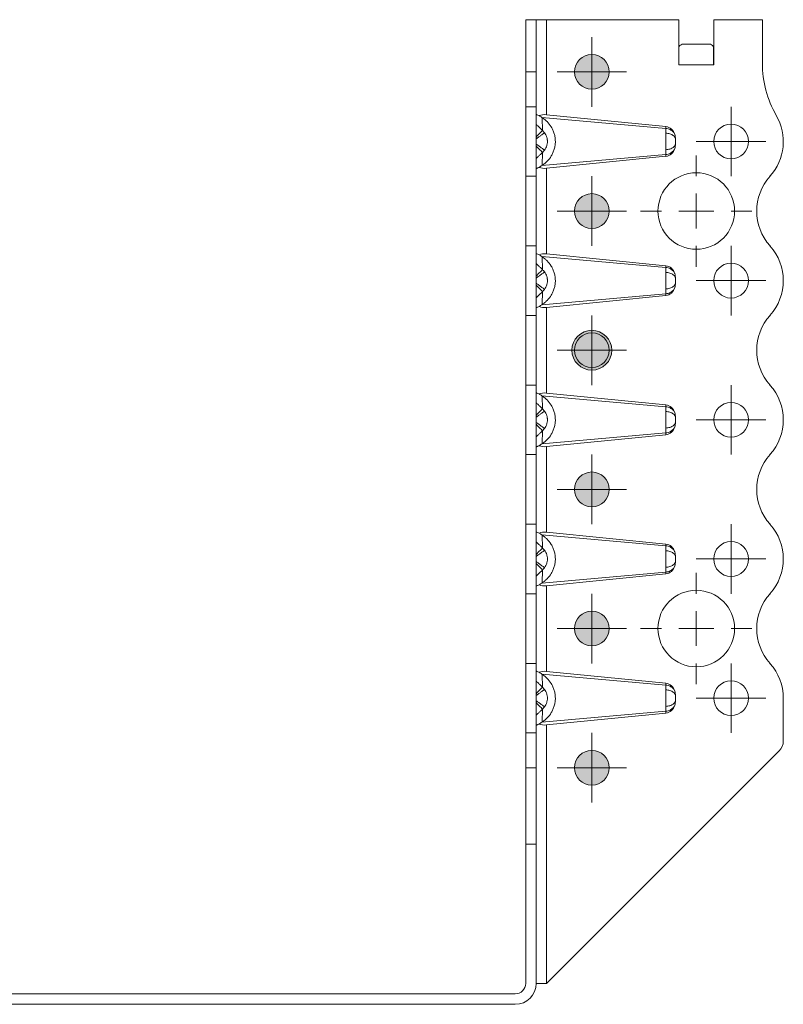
# Model space of a CAD drawing. Header units: millimetres. Extents: x 0 to 210, y 0 to 297.
# Tile 8 of 9: x 55 to 110, y 156 to 227. Entities that reach past the tile are written whole.
import ezdxf

# ---------------------------------------------------------------- set-up
doc = ezdxf.new("R2010")
doc.units = ezdxf.units.MM

# ---------------------------------------------------------------- blocks, each defined once
blk = doc.blocks.new('SW_CENTERMARKSYMBOL_13')
at = {"color": 0, "linetype": 'Continuous', "lineweight": 0}
for p, q in [((0, 2.5), (0, 4)), ((0, 0), (0, 1.25)), ((-2.5, 0), (-4, 0)), ((0, 0), (-1.25, 0)), ((0, 0), (0, -1.25)), ((0, 0), (1.25, 0)), ((2.5, 0), (4, 0)), ((0, -2.5), (0, -4))]:
    blk.add_line(p, q, dxfattribs=at)
blk = doc.blocks.new('SW_CENTERMARKSYMBOL_14')
at = {"color": 0, "linetype": 'Continuous', "lineweight": 0}
for p, q in [((0, 2.5), (0, 4)), ((0, 0), (0, 1.25)), ((-2.5, 0), (-4, 0)), ((0, 0), (-1.25, 0)), ((0, 0), (0, -1.25)), ((0, 0), (1.25, 0)), ((2.5, 0), (4, 0)), ((0, -2.5), (0, -4))]:
    blk.add_line(p, q, dxfattribs=at)
blk = doc.blocks.new('SW_CENTERMARKSYMBOL_15')
at = {"color": 0, "linetype": 'Continuous', "lineweight": 0}
for p, q in [((0, 1.25), (0, 2.5)), ((0, 0), (0, 1.25)), ((-1.25, 0), (-2.5, 0)), ((0, 0), (-1.25, 0)), ((0, 0), (0, -1.25)), ((0, 0), (1.25, 0)), ((1.25, 0), (2.5, 0)), ((0, -1.25), (0, -2.5))]:
    blk.add_line(p, q, dxfattribs=at)
blk = doc.blocks.new('SW_CENTERMARKSYMBOL_16')
at = {"color": 0, "linetype": 'Continuous', "lineweight": 0}
for p, q in [((0, 1.25), (0, 2.5)), ((0, 0), (0, 1.25)), ((-1.25, 0), (-2.5, 0)), ((0, 0), (-1.25, 0)), ((0, 0), (0, -1.25)), ((0, 0), (1.25, 0)), ((1.25, 0), (2.5, 0)), ((0, -1.25), (0, -2.5))]:
    blk.add_line(p, q, dxfattribs=at)
blk = doc.blocks.new('SW_CENTERMARKSYMBOL_17')
at = {"color": 0, "linetype": 'Continuous', "lineweight": 0}
for p, q in [((0, 1.25), (0, 2.5)), ((0, 0), (0, 1.25)), ((-1.25, 0), (-2.5, 0)), ((0, 0), (-1.25, 0)), ((0, 0), (0, -1.25)), ((0, 0), (1.25, 0)), ((1.25, 0), (2.5, 0)), ((0, -1.25), (0, -2.5))]:
    blk.add_line(p, q, dxfattribs=at)
blk = doc.blocks.new('SW_CENTERMARKSYMBOL_18')
at = {"color": 0, "linetype": 'Continuous', "lineweight": 0}
for p, q in [((0, 1.25), (0, 2.5)), ((0, 0), (0, 1.25)), ((-1.25, 0), (-2.5, 0)), ((0, 0), (-1.25, 0)), ((0, 0), (0, -1.25)), ((0, 0), (1.25, 0)), ((1.25, 0), (2.5, 0)), ((0, -1.25), (0, -2.5))]:
    blk.add_line(p, q, dxfattribs=at)
blk = doc.blocks.new('SW_CENTERMARKSYMBOL_19')
at = {"color": 0, "linetype": 'Continuous', "lineweight": 0}
for p, q in [((0, 1.25), (0, 2.5)), ((0, 0), (0, 1.25)), ((-1.25, 0), (-2.5, 0)), ((0, 0), (-1.25, 0)), ((0, 0), (0, -1.25)), ((0, 0), (1.25, 0)), ((1.25, 0), (2.5, 0)), ((0, -1.25), (0, -2.5))]:
    blk.add_line(p, q, dxfattribs=at)
blk = doc.blocks.new('SW_CENTERMARKSYMBOL_20')
at = {"color": 0, "linetype": 'Continuous', "lineweight": 0}
for p, q in [((0, 1.25), (0, 2.5)), ((0, 0), (0, 1.25)), ((-1.25, 0), (-2.5, 0)), ((0, 0), (-1.25, 0)), ((0, 0), (0, -1.25)), ((0, 0), (1.25, 0)), ((1.25, 0), (2.5, 0)), ((0, -1.25), (0, -2.5))]:
    blk.add_line(p, q, dxfattribs=at)
blk = doc.blocks.new('SW_CENTERMARKSYMBOL_21')
at = {"color": 0, "linetype": 'Continuous', "lineweight": 0}
for p, q in [((0, 1.25), (0, 2.5)), ((0, 0), (0, 1.25)), ((-1.25, 0), (-2.5, 0)), ((0, 0), (-1.25, 0)), ((0, 0), (0, -1.25)), ((0, 0), (1.25, 0)), ((1.25, 0), (2.5, 0)), ((0, -1.25), (0, -2.5))]:
    blk.add_line(p, q, dxfattribs=at)
blk = doc.blocks.new('SW_CENTERMARKSYMBOL_22')
at = {"color": 0, "linetype": 'Continuous', "lineweight": 0}
for p, q in [((0, 1.25), (0, 2.5)), ((0, 0), (0, 1.25)), ((-1.25, 0), (-2.5, 0)), ((0, 0), (-1.25, 0)), ((0, 0), (0, -1.25)), ((0, 0), (1.25, 0)), ((1.25, 0), (2.5, 0)), ((0, -1.25), (0, -2.5))]:
    blk.add_line(p, q, dxfattribs=at)
blk = doc.blocks.new('SW_CENTERMARKSYMBOL_23')
at = {"color": 0, "linetype": 'Continuous', "lineweight": 0}
for p, q in [((0, 1.25), (0, 2.5)), ((0, 0), (0, 1.25)), ((-1.25, 0), (-2.5, 0)), ((0, 0), (-1.25, 0)), ((0, 0), (0, -1.25)), ((0, 0), (1.25, 0)), ((1.25, 0), (2.5, 0)), ((0, -1.25), (0, -2.5))]:
    blk.add_line(p, q, dxfattribs=at)
blk = doc.blocks.new('SW_CENTERMARKSYMBOL_24')
at = {"color": 0, "linetype": 'Continuous', "lineweight": 0}
for p, q in [((0, 1.25), (0, 2.5)), ((0, 0), (0, 1.25)), ((-1.25, 0), (-2.5, 0)), ((0, 0), (-1.25, 0)), ((0, 0), (0, -1.25)), ((0, 0), (1.25, 0)), ((1.25, 0), (2.5, 0)), ((0, -1.25), (0, -2.5))]:
    blk.add_line(p, q, dxfattribs=at)
blk = doc.blocks.new('SW_CENTERMARKSYMBOL_25')
at = {"color": 0, "linetype": 'Continuous', "lineweight": 0}
for p, q in [((0, 1.25), (0, 2.5)), ((0, 0), (0, 1.25)), ((-1.25, 0), (-2.5, 0)), ((0, 0), (-1.25, 0)), ((0, 0), (0, -1.25)), ((0, 0), (1.25, 0)), ((1.25, 0), (2.5, 0)), ((0, -1.25), (0, -2.5))]:
    blk.add_line(p, q, dxfattribs=at)

msp = doc.modelspace()

# ---------------------------------------------------------------- hatches: boundary and pattern name
at = {"linetype": 'Continuous'}
h = msp.add_hatch(color=7, dxfattribs=at)
edge = h.paths.add_edge_path(flags=0)
edge.add_arc((96.005, 223.293), 1.25, 0, 360)
h = msp.add_hatch(color=7, dxfattribs=at)
edge = h.paths.add_edge_path(flags=0)
edge.add_arc((96.005, 213.293), 1.25, 0, 360)
h = msp.add_hatch(color=7, dxfattribs=at)
edge = h.paths.add_edge_path(flags=0)
edge.add_arc((96.005, 203.293), 1.43, 0, 360)
h = msp.add_hatch(color=7, dxfattribs=at)
edge = h.paths.add_edge_path(flags=0)
edge.add_arc((96.005, 193.293), 1.25, 0, 360)
h = msp.add_hatch(color=7, dxfattribs=at)
edge = h.paths.add_edge_path(flags=0)
edge.add_arc((96.005, 183.293), 1.25, 0, 360)
h = msp.add_hatch(color=7, dxfattribs=at)
edge = h.paths.add_edge_path(flags=0)
edge.add_arc((96.005, 173.293), 1.25, 0, 360)

# ---------------------------------------------------------------- linework, layer by layer
at = {"color": 7, "linetype": 'Continuous', "lineweight": 15}
for p, q in [((91.255, 227.043), (92.005, 227.043)), ((91.255, 223.293), (91.255, 227.043)), ((92.005, 227.043), (92.005, 223.293)), ((92.005, 227.043), (92.755, 227.043)), ((92.755, 227.043), (92.755, 220.218)), ((92.755, 227.043), (102.255, 227.043)), ((102.255, 223.788), (102.255, 227.043)), ((104.755, 227.043), (104.755, 223.788)), ((108.255, 227.043), (104.755, 227.043)), ((108.255, 223.906), (108.255, 227.043)), ((102.26, 225.092), (102.26, 223.793)), ((104.439, 225.293), (102.572, 225.293)), ((104.75, 223.793), (104.75, 225.092)), ((102.26, 223.788), (102.255, 223.788)), ((102.26, 223.788), (102.26, 223.793)), ((104.75, 223.793), (102.26, 223.793)), ((104.75, 223.788), (104.75, 223.793)), ((104.755, 223.788), (104.75, 223.788)), ((92.005, 223.293), (91.255, 223.293)), ((91.255, 220.793), (91.255, 223.293)), ((92.005, 223.293), (92.005, 220.793)), ((92.005, 220.793), (91.255, 220.793)), ((91.255, 215.793), (91.255, 220.793)), ((92.005, 220.793), (92.005, 215.793)), ((92.755, 220.218), (101.321, 219.362)), ((101.321, 219.236), (92.419, 220.021)), ((92.447, 220.002), (92.461, 219.083)), ((101.321, 219.362), (101.321, 219.236)), ((92.419, 216.565), (101.321, 217.35)), ((92.461, 217.503), (92.447, 216.584)), ((101.321, 217.225), (92.755, 216.368)), ((101.321, 217.35), (101.321, 217.225)), ((92.005, 215.793), (91.255, 215.793)), ((91.255, 210.793), (91.255, 215.793)), ((92.005, 215.793), (92.005, 210.793)), ((92.755, 216.368), (92.755, 210.218)), ((92.005, 210.793), (91.255, 210.793)), ((91.255, 205.793), (91.255, 210.793)), ((92.005, 210.793), (92.005, 205.793)), ((92.755, 210.218), (101.321, 209.362)), ((101.321, 209.236), (92.419, 210.021)), ((92.447, 210.002), (92.461, 209.083)), ((101.321, 209.362), (101.321, 209.236)), ((92.419, 206.565), (101.321, 207.35)), ((92.461, 207.503), (92.447, 206.584)), ((101.321, 207.35), (101.321, 207.225)), ((101.321, 207.225), (92.755, 206.368)), ((92.755, 206.368), (92.755, 200.218)), ((92.005, 205.793), (91.255, 205.793)), ((91.255, 200.793), (91.255, 205.793)), ((92.005, 205.793), (92.005, 200.793)), ((92.005, 200.793), (91.255, 200.793)), ((91.255, 195.793), (91.255, 200.793)), ((92.005, 200.793), (92.005, 195.793)), ((101.321, 199.236), (92.419, 200.021)), ((92.447, 200.002), (92.461, 199.083)), ((92.755, 200.218), (101.321, 199.362)), ((101.321, 199.362), (101.321, 199.236)), ((92.461, 197.503), (92.447, 196.584)), ((92.419, 196.565), (101.321, 197.35)), ((101.321, 197.225), (92.755, 196.368)), ((101.321, 197.35), (101.321, 197.225)), ((92.755, 196.368), (92.755, 190.218)), ((92.005, 195.793), (91.255, 195.793)), ((91.255, 190.793), (91.255, 195.793)), ((92.005, 195.793), (92.005, 190.793)), ((92.005, 190.793), (91.255, 190.793)), ((91.255, 185.793), (91.255, 190.793)), ((92.005, 190.793), (92.005, 185.793)), ((101.321, 189.236), (92.419, 190.021)), ((92.447, 190.002), (92.461, 189.083)), ((92.755, 190.218), (101.321, 189.362)), ((101.321, 189.362), (101.321, 189.236)), ((92.461, 187.503), (92.447, 186.584)), ((92.419, 186.565), (101.321, 187.35)), ((101.321, 187.225), (92.755, 186.368)), ((101.321, 187.35), (101.321, 187.225)), ((92.755, 186.368), (92.755, 180.218)), ((92.005, 185.793), (91.255, 185.793)), ((91.255, 180.793), (91.255, 185.793)), ((92.005, 185.793), (92.005, 180.793)), ((92.005, 180.793), (91.255, 180.793)), ((91.255, 175.793), (91.255, 180.793)), ((92.005, 180.793), (92.005, 175.793)), ((101.321, 179.236), (92.419, 180.021)), ((92.447, 180.002), (92.461, 179.083)), ((92.755, 180.218), (101.321, 179.362)), ((101.321, 179.362), (101.321, 179.236)), ((109.755, 175.207), (109.755, 178.293)), ((92.419, 176.565), (101.321, 177.35)), ((92.461, 177.503), (92.447, 176.584)), ((101.321, 177.225), (92.755, 176.368)), ((101.321, 177.35), (101.321, 177.225)), ((92.755, 176.368), (92.755, 157.793)), ((92.005, 175.793), (91.255, 175.793)), ((91.255, 173.293), (91.255, 175.793)), ((92.005, 175.793), (92.005, 173.293)), ((92.755, 157.793), (109.463, 174.5)), ((92.005, 173.293), (91.255, 173.293)), ((91.255, 167.793), (91.255, 173.293)), ((92.005, 173.293), (92.005, 167.793)), ((91.255, 167.793), (91.255, 157.793)), ((91.255, 167.793), (92.005, 167.793)), ((92.005, 157.793), (92.005, 167.793)), ((92.005, 157.793), (92.755, 157.793)), ((90.505, 157.043), (42.005, 157.043)), ((42.005, 156.293), (90.505, 156.293))]:
    msp.add_line(p, q, dxfattribs=at)
for centre, radius in [((96.005, 223.293), 1.25), ((106.005, 218.293), 1.25), ((103.505, 213.293), 2.75), ((96.005, 213.293), 1.25), ((106.005, 208.293), 1.25), ((96.005, 203.293), 1.25), ((106.005, 198.293), 1.25), ((96.005, 193.293), 1.25), ((106.005, 188.293), 1.25), ((103.505, 183.293), 2.75), ((96.005, 183.293), 1.25), ((106.005, 178.293), 1.25), ((96.005, 173.293), 1.25)]:
    msp.add_circle(centre, radius, dxfattribs=at)
at = {"color": 7, "linetype": 'Continuous', "lineweight": 0}
for centre, radius in [((96.005, 223.293), 1.25), ((96.005, 213.293), 1.25), ((96.005, 203.293), 1.43), ((96.005, 193.293), 1.25), ((96.005, 183.293), 1.25), ((96.005, 173.293), 1.25)]:
    msp.add_circle(centre, radius, dxfattribs=at)
at = {"color": 7, "linetype": 'Continuous', "lineweight": 15}
for centre, radius, start, end in [((115.755, 223.906), 7.5, 180, 209.92643), ((106.005, 218.293), 3.75, 318.18969, 29.92643), ((111.596, 213.293), 3.75, 138.18969, 221.81031), ((106.005, 208.293), 3.75, 318.18969, 41.81031), ((111.596, 203.293), 3.75, 138.18969, 221.81031), ((106.005, 198.293), 3.75, 318.18969, 41.81031), ((111.596, 193.293), 3.75, 138.18969, 221.81031), ((106.005, 188.293), 3.75, 318.18969, 41.81031), ((111.596, 183.293), 3.75, 138.18969, 221.81031), ((106.005, 178.293), 3.75, 0, 41.81031), ((108.755, 175.207), 1, 315, 0), ((90.505, 157.793), 0.75, 270, 0), ((90.505, 157.793), 1.5, 270, 360)]:
    msp.add_arc(centre, radius, start, end, dxfattribs=at)
for centre, major_axis, ratio, start_param, end_param in [((102.572, 223.793), (0, 1.5), 0.415, 0, 0.523599), ((104.439, 223.793), (0, 1.5), 0.415, 5.759587, 6.283185), ((92.755, 219.818), (0.748, -0.104), 0.526022, 1.64378, 2.432814), ((101.255, 218.515), (0, -0.85), 0.882353, 1.905379, 3.053585), ((101.255, 218.071), (0, -0.85), 0.882353, 0.088007, 1.236214), ((92.755, 216.768), (0.748, 0.104), 0.526022, 3.850371, 4.639405), ((92.755, 209.818), (0.748, -0.104), 0.526022, 1.64378, 2.432814), ((101.255, 208.515), (0, -0.85), 0.882353, 1.905379, 3.053585), ((101.255, 208.071), (0, -0.85), 0.882353, 0.088007, 1.236214), ((92.755, 206.768), (0.748, 0.104), 0.526022, 3.850371, 4.639405), ((92.755, 199.818), (0.748, -0.104), 0.526022, 1.64378, 2.432814), ((101.255, 198.515), (0, -0.85), 0.882353, 1.905379, 3.053585), ((101.255, 198.071), (0, -0.85), 0.882353, 0.088007, 1.236214), ((92.755, 196.768), (0.748, 0.104), 0.526022, 3.850371, 4.639405), ((92.755, 189.818), (0.748, -0.104), 0.526022, 1.64378, 2.432814), ((101.255, 188.515), (0, -0.85), 0.882353, 1.905379, 3.053585), ((101.255, 188.071), (0, -0.85), 0.882353, 0.088007, 1.236214), ((92.755, 186.768), (0.748, 0.104), 0.526022, 3.850371, 4.639405), ((92.755, 179.818), (0.748, -0.104), 0.526022, 1.64378, 2.432814), ((101.255, 178.515), (0, -0.85), 0.882353, 1.905379, 3.053585), ((101.255, 178.071), (0, -0.85), 0.882353, 0.088007, 1.236214), ((92.755, 176.768), (0.748, 0.104), 0.526022, 3.850371, 4.639405)]:
    msp.add_ellipse(centre, major_axis=major_axis, ratio=ratio, start_param=start_param, end_param=end_param, dxfattribs=at)
for points, knots in [([(92.005, 220.222), (92.005, 220.226), (92.01, 220.228), (92.03, 220.227), (92.044, 220.223), (92.101, 220.205), (92.156, 220.183), (92.223, 220.153)], [0, 0, 0, 0, 0.25, 0.25, 0.5, 0.5, 1, 1, 1, 1]), ([(92.461, 219.083), (92.442, 219.102), (92.423, 219.12), (92.374, 219.168), (92.344, 219.197), (92.265, 219.274), (92.216, 219.321), (92.113, 219.42), (92.059, 219.472), (92.005, 219.524)], [-0.126791, -0.126791, -0.126791, -0.126791, -0.1109421, -0.1109421, -0.0855839, -0.0855839, -0.0450108, -0.0450108, 0, 0, 0, 0]), ([(92.447, 220.002), (92.507, 219.961), (92.567, 219.917), (92.684, 219.822), (92.74, 219.771), (92.902, 219.606), (93.002, 219.481), (93.135, 219.264), (93.176, 219.187), (93.247, 219.026), (93.279, 218.942), (93.331, 218.765), (93.351, 218.673), (93.378, 218.488), (93.385, 218.394), (93.386, 218.202), (93.379, 218.107), (93.353, 217.921), (93.333, 217.829), (93.281, 217.652), (93.25, 217.567), (93.178, 217.405), (93.138, 217.328), (93.006, 217.111), (92.906, 216.984), (92.741, 216.817), (92.684, 216.765), (92.568, 216.669), (92.507, 216.625), (92.447, 216.584)], [0, 0, 0, 0, 0.0625, 0.0625, 0.125, 0.125, 0.25, 0.25, 0.3125, 0.3125, 0.375, 0.375, 0.4375, 0.4375, 0.5, 0.5, 0.5625, 0.5625, 0.625, 0.625, 0.6875, 0.6875, 0.75, 0.75, 0.875, 0.875, 0.9375, 0.9375, 1, 1, 1, 1]), ([(92.005, 218.611), (92.112, 218.722), (92.338, 218.956), (92.45, 219.072), (92.461, 219.083)], [0, 0, 0, 0, 0.4184242, 0.9184242, 0.9184242, 0.9184242, 0.9184242]), ([(92.005, 218.477), (92.07, 218.524), (92.198, 218.618), (92.39, 218.759), (92.506, 218.844), (92.562, 218.886), (92.584, 218.902), (92.597, 218.912), (92.603, 218.916), (92.606, 218.918), (92.607, 218.919), (92.608, 218.919)], [0, 0, 0, 0, 0.214286, 0.428571, 0.714286, 0.785714, 0.857143, 0.928571, 0.964286, 0.982143, 1, 1, 1, 1]), ([(92.608, 218.919), (92.595, 218.935), (92.568, 218.971), (92.519, 219.026), (92.482, 219.063), (92.461, 219.083)], [0, 0, 0, 0, 0.279895, 0.608705, 1, 1, 1, 1]), ([(92.608, 217.667), (92.642, 217.714), (92.708, 217.82), (92.767, 217.971), (92.797, 218.097), (92.816, 218.227), (92.816, 218.343), (92.804, 218.44), (92.794, 218.504), (92.767, 218.616), (92.707, 218.767), (92.642, 218.872), (92.608, 218.919)], [-0.09692135, -0.09692135, -0.09692135, -0.09692135, -0.08573721, -0.07455307, -0.068961, -0.06336893, -0.05218479, -0.04938876, -0.04659272, -0.04100065, -0.02981651, -0.01863237, -0.01863237, -0.01863237, -0.01863237]), ([(101.315, 218.887), (101.314, 218.813), (101.313, 218.704), (101.312, 218.56), (101.312, 218.473), (101.311, 218.354), (101.311, 218.202), (101.312, 218.026), (101.313, 217.854), (101.314, 217.749), (101.315, 217.699)], [-0.10675045, -0.10675045, -0.10675045, -0.10675045, -0.09062369, -0.0852481, -0.07987251, -0.07449692, -0.06374574, -0.05299456, -0.04224338, -0.03149221, -0.03149221, -0.03149221, -0.03149221]), ([(101.321, 219.236), (101.32, 219.201), (101.318, 219.131), (101.316, 219.008), (101.315, 218.929), (101.315, 218.887)], [-0.03148795, -0.03148795, -0.03148795, -0.03148795, -0.01804886, -0.00902443, 0.00000001, 0.00000001, 0.00000001, 0.00000001]), ([(101.315, 218.887), (101.421, 218.882), (101.63, 218.847), (101.855, 218.738), (101.98, 218.605), (102.005, 218.516), (102.005, 218.472)], [0, 0, 0, 0, 0.285714, 0.571429, 0.785714, 1, 1, 1, 1]), ([(101.964, 218.794), (101.939, 218.857), (101.854, 219), (101.634, 219.171), (101.427, 219.228), (101.321, 219.236)], [0, 0, 0, 0, 0.2029079, 0.4886222, 0.7743365, 0.7743365, 0.7743365, 0.7743365]), ([(92.608, 217.667), (92.607, 217.668), (92.606, 217.668), (92.603, 217.67), (92.597, 217.675), (92.584, 217.684), (92.562, 217.701), (92.506, 217.742), (92.39, 217.827), (92.198, 217.968), (92.07, 218.063), (92.005, 218.11)], [0, 0, 0, 0, 0.017857, 0.035714, 0.071429, 0.142857, 0.214286, 0.285714, 0.571429, 0.785714, 1, 1, 1, 1]), ([(92.461, 217.503), (92.45, 217.515), (92.338, 217.631), (92.112, 217.865), (92.005, 217.976)], [0, 0, 0, 0, 0.5, 0.9184242, 0.9184242, 0.9184242, 0.9184242]), ([(101.315, 217.699), (101.421, 217.704), (101.63, 217.739), (101.855, 217.848), (101.98, 217.982), (102.005, 218.07), (102.005, 218.115)], [0, 0, 0, 0, 0.285714, 0.571429, 0.785714, 1, 1, 1, 1]), ([(102.005, 218.115), (102.005, 218.13), (102.005, 218.161), (102.005, 218.213), (102.005, 218.266), (102.005, 218.311), (102.005, 218.347), (102.005, 218.374), (102.005, 218.417), (102.005, 218.449), (102.005, 218.472)], [-0.10675045, -0.10675045, -0.10675045, -0.10675045, -0.09599928, -0.0852481, -0.07449692, -0.06374574, -0.05837015, -0.05299456, -0.04761897, -0.03149221, -0.03149221, -0.03149221, -0.03149221]), ([(92.005, 217.062), (92.059, 217.114), (92.113, 217.167), (92.216, 217.266), (92.265, 217.313), (92.344, 217.389), (92.374, 217.419), (92.423, 217.466), (92.442, 217.485), (92.461, 217.503)], [-0.126791, -0.126791, -0.126791, -0.126791, -0.0817802, -0.0817802, -0.0412071, -0.0412071, -0.0158489, -0.0158489, 0, 0, 0, 0]), ([(92.461, 217.503), (92.47, 217.512), (92.491, 217.532), (92.526, 217.568), (92.567, 217.614), (92.594, 217.649), (92.608, 217.667)], [0, 0, 0, 0, 0.165452, 0.391324, 0.695779, 1, 1, 1, 1]), ([(101.315, 217.699), (101.315, 217.658), (101.316, 217.578), (101.318, 217.455), (101.32, 217.385), (101.321, 217.35)], [-0.03148796, -0.03148796, -0.03148796, -0.03148796, -0.02245014, -0.01341232, 0, 0, 0, 0]), ([(101.321, 217.35), (101.427, 217.359), (101.634, 217.415), (101.854, 217.587), (101.939, 217.73), (101.964, 217.792)], [0, 0, 0, 0, 0.2857143, 0.5714286, 0.7743365, 0.7743365, 0.7743365, 0.7743365]), ([(92.223, 216.433), (92.19, 216.418), (92.159, 216.406), (92.106, 216.384), (92.082, 216.376), (92.026, 216.357), (92.005, 216.355), (92.005, 216.365)], [0, 0, 0, 0, 0.25, 0.25, 0.5, 0.5, 1, 1, 1, 1]), ([(92.005, 210.222), (92.005, 210.226), (92.01, 210.228), (92.03, 210.227), (92.044, 210.223), (92.101, 210.205), (92.156, 210.183), (92.223, 210.153)], [0, 0, 0, 0, 0.25, 0.25, 0.5, 0.5, 1, 1, 1, 1]), ([(92.461, 209.083), (92.442, 209.102), (92.423, 209.12), (92.374, 209.168), (92.344, 209.197), (92.265, 209.274), (92.216, 209.321), (92.113, 209.42), (92.059, 209.472), (92.005, 209.524)], [-0.126791, -0.126791, -0.126791, -0.126791, -0.1109421, -0.1109421, -0.0855839, -0.0855839, -0.0450108, -0.0450108, 0, 0, 0, 0]), ([(92.447, 210.002), (92.507, 209.961), (92.568, 209.917), (92.684, 209.822), (92.74, 209.771), (92.902, 209.606), (93.002, 209.481), (93.135, 209.264), (93.176, 209.187), (93.247, 209.026), (93.279, 208.942), (93.331, 208.765), (93.351, 208.673), (93.378, 208.488), (93.385, 208.394), (93.386, 208.202), (93.379, 208.107), (93.353, 207.921), (93.333, 207.829), (93.281, 207.652), (93.25, 207.567), (93.178, 207.405), (93.138, 207.328), (93.006, 207.111), (92.906, 206.984), (92.741, 206.817), (92.684, 206.765), (92.568, 206.669), (92.507, 206.625), (92.447, 206.584)], [0, 0, 0, 0, 0.0625, 0.0625, 0.125, 0.125, 0.25, 0.25, 0.3125, 0.3125, 0.375, 0.375, 0.4375, 0.4375, 0.5, 0.5, 0.5625, 0.5625, 0.625, 0.625, 0.6875, 0.6875, 0.75, 0.75, 0.875, 0.875, 0.9375, 0.9375, 1, 1, 1, 1]), ([(92.005, 208.611), (92.112, 208.722), (92.338, 208.956), (92.45, 209.072), (92.461, 209.083)], [0, 0, 0, 0, 0.4184242, 0.9184242, 0.9184242, 0.9184242, 0.9184242]), ([(92.005, 208.477), (92.07, 208.524), (92.198, 208.618), (92.39, 208.759), (92.506, 208.844), (92.562, 208.886), (92.584, 208.902), (92.597, 208.912), (92.603, 208.916), (92.606, 208.918), (92.607, 208.919), (92.608, 208.919)], [0, 0, 0, 0, 0.214286, 0.428571, 0.714286, 0.785714, 0.857143, 0.928571, 0.964286, 0.982143, 1, 1, 1, 1]), ([(92.608, 208.919), (92.595, 208.935), (92.568, 208.971), (92.52, 209.026), (92.482, 209.063), (92.461, 209.083)], [0, 0, 0, 0, 0.279334, 0.608707, 1, 1, 1, 1]), ([(92.608, 207.667), (92.642, 207.714), (92.708, 207.82), (92.767, 207.971), (92.797, 208.097), (92.816, 208.227), (92.816, 208.343), (92.804, 208.44), (92.794, 208.504), (92.767, 208.616), (92.707, 208.767), (92.642, 208.872), (92.608, 208.919)], [-0.09692135, -0.09692135, -0.09692135, -0.09692135, -0.08573721, -0.07455307, -0.068961, -0.06336893, -0.05218479, -0.04938876, -0.04659272, -0.04100065, -0.02981651, -0.01863237, -0.01863237, -0.01863237, -0.01863237]), ([(101.315, 208.887), (101.314, 208.813), (101.313, 208.704), (101.312, 208.56), (101.312, 208.473), (101.311, 208.354), (101.311, 208.202), (101.312, 208.026), (101.313, 207.854), (101.314, 207.749), (101.315, 207.699)], [-0.10675045, -0.10675045, -0.10675045, -0.10675045, -0.09062369, -0.0852481, -0.07987251, -0.07449692, -0.06374574, -0.05299456, -0.04224338, -0.03149221, -0.03149221, -0.03149221, -0.03149221]), ([(101.321, 209.236), (101.32, 209.189), (101.317, 209.086), (101.315, 208.949), (101.315, 208.887)], [-0.03148795, -0.03148795, -0.03148795, -0.03148795, -0.01353664, 0.00000001, 0.00000001, 0.00000001, 0.00000001]), ([(101.315, 208.887), (101.421, 208.882), (101.63, 208.847), (101.855, 208.738), (101.98, 208.605), (102.005, 208.516), (102.005, 208.472)], [0, 0, 0, 0, 0.285714, 0.571429, 0.785714, 1, 1, 1, 1]), ([(101.964, 208.794), (101.939, 208.857), (101.854, 209), (101.634, 209.171), (101.427, 209.228), (101.321, 209.236)], [0, 0, 0, 0, 0.202908, 0.4886222, 0.7743365, 0.7743365, 0.7743365, 0.7743365]), ([(92.608, 207.667), (92.607, 207.668), (92.606, 207.668), (92.603, 207.67), (92.597, 207.675), (92.584, 207.684), (92.562, 207.701), (92.506, 207.742), (92.39, 207.827), (92.198, 207.968), (92.07, 208.063), (92.005, 208.11)], [0, 0, 0, 0, 0.017857, 0.035714, 0.071429, 0.142857, 0.214286, 0.285714, 0.571429, 0.785714, 1, 1, 1, 1]), ([(101.315, 207.699), (101.421, 207.704), (101.63, 207.739), (101.855, 207.848), (101.98, 207.982), (102.005, 208.07), (102.005, 208.115)], [0, 0, 0, 0, 0.285714, 0.571429, 0.785714, 1, 1, 1, 1]), ([(102.005, 208.115), (102.005, 208.13), (102.005, 208.161), (102.005, 208.213), (102.005, 208.266), (102.005, 208.311), (102.005, 208.347), (102.005, 208.374), (102.005, 208.417), (102.005, 208.449), (102.005, 208.472)], [-0.10675045, -0.10675045, -0.10675045, -0.10675045, -0.09599928, -0.0852481, -0.07449692, -0.06374574, -0.05837015, -0.05299456, -0.04761897, -0.03149221, -0.03149221, -0.03149221, -0.03149221]), ([(92.461, 207.503), (92.45, 207.515), (92.338, 207.631), (92.112, 207.865), (92.005, 207.976)], [0, 0, 0, 0, 0.5, 0.9184242, 0.9184242, 0.9184242, 0.9184242]), ([(92.005, 207.062), (92.059, 207.114), (92.113, 207.167), (92.216, 207.266), (92.265, 207.313), (92.344, 207.389), (92.374, 207.419), (92.423, 207.466), (92.442, 207.485), (92.461, 207.503)], [-0.126791, -0.126791, -0.126791, -0.126791, -0.0817802, -0.0817802, -0.0412071, -0.0412071, -0.0158489, -0.0158489, 0, 0, 0, 0]), ([(92.461, 207.503), (92.47, 207.512), (92.491, 207.532), (92.526, 207.568), (92.567, 207.614), (92.594, 207.649), (92.608, 207.667)], [0, 0, 0, 0, 0.165451, 0.391323, 0.695781, 1, 1, 1, 1]), ([(101.315, 207.699), (101.315, 207.627), (101.317, 207.492), (101.32, 207.391), (101.321, 207.35)], [-0.03148795, -0.03148795, -0.03148795, -0.03148795, -0.01574397, 0, 0, 0, 0]), ([(101.321, 207.35), (101.427, 207.359), (101.634, 207.415), (101.854, 207.587), (101.939, 207.73), (101.964, 207.792)], [0, 0, 0, 0, 0.2857143, 0.5714286, 0.7743417, 0.7743417, 0.7743417, 0.7743417]), ([(92.223, 206.433), (92.19, 206.418), (92.159, 206.406), (92.106, 206.384), (92.082, 206.376), (92.026, 206.357), (92.005, 206.355), (92.005, 206.365)], [0, 0, 0, 0, 0.25, 0.25, 0.5, 0.5, 1, 1, 1, 1]), ([(92.005, 200.222), (92.005, 200.226), (92.01, 200.228), (92.03, 200.227), (92.044, 200.223), (92.101, 200.205), (92.156, 200.183), (92.223, 200.153)], [0, 0, 0, 0, 0.25, 0.25, 0.5, 0.5, 1, 1, 1, 1]), ([(92.461, 199.083), (92.442, 199.102), (92.423, 199.12), (92.374, 199.168), (92.344, 199.197), (92.265, 199.274), (92.216, 199.321), (92.113, 199.42), (92.059, 199.472), (92.005, 199.524)], [-0.126791, -0.126791, -0.126791, -0.126791, -0.1109421, -0.1109421, -0.0855839, -0.0855839, -0.0450108, -0.0450108, 0, 0, 0, 0]), ([(92.447, 200.002), (92.507, 199.961), (92.567, 199.917), (92.684, 199.822), (92.74, 199.771), (92.902, 199.606), (93.002, 199.481), (93.135, 199.264), (93.176, 199.187), (93.247, 199.026), (93.279, 198.942), (93.331, 198.765), (93.351, 198.673), (93.378, 198.488), (93.385, 198.394), (93.386, 198.202), (93.379, 198.107), (93.353, 197.921), (93.333, 197.829), (93.281, 197.652), (93.25, 197.567), (93.178, 197.405), (93.138, 197.328), (93.006, 197.111), (92.906, 196.984), (92.741, 196.817), (92.684, 196.765), (92.568, 196.669), (92.507, 196.625), (92.447, 196.584)], [0, 0, 0, 0, 0.0625, 0.0625, 0.125, 0.125, 0.25, 0.25, 0.3125, 0.3125, 0.375, 0.375, 0.4375, 0.4375, 0.5, 0.5, 0.5625, 0.5625, 0.625, 0.625, 0.6875, 0.6875, 0.75, 0.75, 0.875, 0.875, 0.9375, 0.9375, 1, 1, 1, 1]), ([(92.005, 198.611), (92.112, 198.722), (92.338, 198.956), (92.45, 199.072), (92.461, 199.083)], [0, 0, 0, 0, 0.4184242, 0.9184242, 0.9184242, 0.9184242, 0.9184242]), ([(92.005, 198.477), (92.07, 198.524), (92.198, 198.618), (92.39, 198.759), (92.506, 198.844), (92.562, 198.886), (92.584, 198.902), (92.597, 198.912), (92.603, 198.916), (92.606, 198.918), (92.607, 198.919), (92.608, 198.919)], [0, 0, 0, 0, 0.214286, 0.428571, 0.714286, 0.785714, 0.857143, 0.928571, 0.964286, 0.982143, 1, 1, 1, 1]), ([(92.608, 198.919), (92.595, 198.935), (92.568, 198.971), (92.519, 199.026), (92.482, 199.063), (92.461, 199.083)], [0, 0, 0, 0, 0.2798522, 0.6087049, 1, 1, 1, 1]), ([(92.608, 197.667), (92.642, 197.714), (92.708, 197.82), (92.767, 197.971), (92.797, 198.097), (92.816, 198.227), (92.816, 198.343), (92.804, 198.44), (92.794, 198.504), (92.767, 198.616), (92.707, 198.767), (92.642, 198.872), (92.608, 198.919)], [-0.09692135, -0.09692135, -0.09692135, -0.09692135, -0.08573721, -0.07455307, -0.068961, -0.06336893, -0.05218479, -0.04938876, -0.04659272, -0.04100065, -0.02981651, -0.01863237, -0.01863237, -0.01863237, -0.01863237]), ([(101.315, 198.887), (101.314, 198.813), (101.313, 198.704), (101.312, 198.56), (101.312, 198.473), (101.311, 198.354), (101.311, 198.202), (101.312, 198.026), (101.313, 197.854), (101.314, 197.749), (101.315, 197.699)], [-0.10675045, -0.10675045, -0.10675045, -0.10675045, -0.09062369, -0.0852481, -0.07987251, -0.07449692, -0.06374574, -0.05299456, -0.04224338, -0.03149221, -0.03149221, -0.03149221, -0.03149221]), ([(101.321, 199.236), (101.32, 199.201), (101.318, 199.131), (101.316, 199.008), (101.315, 198.929), (101.315, 198.887)], [-0.03148795, -0.03148795, -0.03148795, -0.03148795, -0.01804886, -0.00902443, 0.00000001, 0.00000001, 0.00000001, 0.00000001]), ([(101.315, 198.887), (101.421, 198.882), (101.63, 198.847), (101.855, 198.738), (101.98, 198.605), (102.005, 198.516), (102.005, 198.472)], [0, 0, 0, 0, 0.285714, 0.571429, 0.785714, 1, 1, 1, 1]), ([(101.964, 198.794), (101.939, 198.857), (101.854, 199), (101.634, 199.171), (101.427, 199.228), (101.321, 199.236)], [0, 0, 0, 0, 0.202908, 0.4886223, 0.7743366, 0.7743366, 0.7743366, 0.7743366]), ([(92.608, 197.667), (92.607, 197.668), (92.606, 197.668), (92.603, 197.67), (92.597, 197.675), (92.584, 197.684), (92.562, 197.701), (92.506, 197.742), (92.39, 197.827), (92.198, 197.968), (92.07, 198.063), (92.005, 198.11)], [0, 0, 0, 0, 0.017857, 0.035714, 0.071429, 0.142857, 0.214286, 0.285714, 0.571429, 0.785714, 1, 1, 1, 1]), ([(101.315, 197.699), (101.421, 197.704), (101.63, 197.739), (101.855, 197.848), (101.98, 197.982), (102.005, 198.07), (102.005, 198.115)], [0, 0, 0, 0, 0.285714, 0.571429, 0.785714, 1, 1, 1, 1]), ([(102.005, 198.115), (102.005, 198.13), (102.005, 198.161), (102.005, 198.213), (102.005, 198.266), (102.005, 198.311), (102.005, 198.347), (102.005, 198.374), (102.005, 198.417), (102.005, 198.449), (102.005, 198.472)], [-0.10675045, -0.10675045, -0.10675045, -0.10675045, -0.09599928, -0.0852481, -0.07449692, -0.06374574, -0.05837015, -0.05299456, -0.04761897, -0.03149221, -0.03149221, -0.03149221, -0.03149221]), ([(92.461, 197.503), (92.45, 197.515), (92.338, 197.631), (92.112, 197.865), (92.005, 197.976)], [0, 0, 0, 0, 0.5, 0.9184242, 0.9184242, 0.9184242, 0.9184242]), ([(92.005, 197.062), (92.059, 197.114), (92.113, 197.167), (92.216, 197.266), (92.265, 197.313), (92.344, 197.389), (92.374, 197.419), (92.423, 197.466), (92.442, 197.485), (92.461, 197.503)], [-0.126791, -0.126791, -0.126791, -0.126791, -0.0817802, -0.0817802, -0.0412071, -0.0412071, -0.0158489, -0.0158489, 0, 0, 0, 0]), ([(92.461, 197.503), (92.47, 197.512), (92.491, 197.532), (92.526, 197.568), (92.567, 197.614), (92.594, 197.65), (92.608, 197.667)], [0, 0, 0, 0, 0.165452, 0.391306, 0.696331, 1, 1, 1, 1]), ([(101.315, 197.699), (101.315, 197.658), (101.316, 197.578), (101.318, 197.455), (101.32, 197.385), (101.321, 197.35)], [-0.03148796, -0.03148796, -0.03148796, -0.03148796, -0.02245014, -0.01341232, 0, 0, 0, 0]), ([(101.321, 197.35), (101.427, 197.359), (101.634, 197.415), (101.854, 197.587), (101.939, 197.73), (101.964, 197.792)], [0, 0, 0, 0, 0.2857143, 0.5714286, 0.7743366, 0.7743366, 0.7743366, 0.7743366]), ([(92.223, 196.433), (92.19, 196.418), (92.159, 196.406), (92.106, 196.384), (92.082, 196.376), (92.026, 196.357), (92.005, 196.355), (92.005, 196.365)], [0, 0, 0, 0, 0.25, 0.25, 0.5, 0.5, 1, 1, 1, 1]), ([(92.005, 190.222), (92.005, 190.226), (92.01, 190.228), (92.03, 190.227), (92.044, 190.223), (92.101, 190.205), (92.156, 190.183), (92.223, 190.153)], [0, 0, 0, 0, 0.25, 0.25, 0.5, 0.5, 1, 1, 1, 1]), ([(92.447, 190.002), (92.507, 189.961), (92.568, 189.917), (92.684, 189.822), (92.74, 189.771), (92.902, 189.606), (93.002, 189.481), (93.135, 189.264), (93.176, 189.187), (93.247, 189.026), (93.279, 188.942), (93.331, 188.765), (93.351, 188.673), (93.378, 188.488), (93.385, 188.394), (93.386, 188.202), (93.379, 188.107), (93.353, 187.921), (93.333, 187.829), (93.281, 187.652), (93.25, 187.567), (93.178, 187.405), (93.138, 187.328), (93.006, 187.111), (92.906, 186.984), (92.741, 186.817), (92.684, 186.765), (92.568, 186.669), (92.507, 186.625), (92.447, 186.584)], [0, 0, 0, 0, 0.0625, 0.0625, 0.125, 0.125, 0.25, 0.25, 0.3125, 0.3125, 0.375, 0.375, 0.4375, 0.4375, 0.5, 0.5, 0.5625, 0.5625, 0.625, 0.625, 0.6875, 0.6875, 0.75, 0.75, 0.875, 0.875, 0.9375, 0.9375, 1, 1, 1, 1]), ([(92.461, 189.083), (92.442, 189.102), (92.423, 189.12), (92.374, 189.168), (92.344, 189.197), (92.265, 189.274), (92.216, 189.321), (92.113, 189.42), (92.059, 189.472), (92.005, 189.524)], [-0.126791, -0.126791, -0.126791, -0.126791, -0.1109421, -0.1109421, -0.0855839, -0.0855839, -0.0450108, -0.0450108, 0, 0, 0, 0]), ([(92.005, 188.611), (92.112, 188.722), (92.338, 188.956), (92.45, 189.072), (92.461, 189.083)], [0, 0, 0, 0, 0.4184242, 0.9184242, 0.9184242, 0.9184242, 0.9184242]), ([(92.005, 188.477), (92.07, 188.524), (92.198, 188.618), (92.39, 188.759), (92.506, 188.844), (92.562, 188.886), (92.584, 188.902), (92.597, 188.912), (92.603, 188.916), (92.606, 188.918), (92.607, 188.919), (92.608, 188.919)], [0, 0, 0, 0, 0.214286, 0.428571, 0.714286, 0.785714, 0.857143, 0.928571, 0.964286, 0.982143, 1, 1, 1, 1]), ([(92.608, 188.919), (92.594, 188.937), (92.567, 188.972), (92.518, 189.027), (92.482, 189.063), (92.461, 189.083)], [0, 0, 0, 0, 0.303995, 0.608704, 1, 1, 1, 1]), ([(92.608, 187.667), (92.642, 187.714), (92.708, 187.82), (92.767, 187.971), (92.797, 188.097), (92.816, 188.227), (92.816, 188.36), (92.797, 188.489), (92.767, 188.616), (92.707, 188.767), (92.642, 188.872), (92.608, 188.919)], [-0.09692135, -0.09692135, -0.09692135, -0.09692135, -0.08573721, -0.07455307, -0.068961, -0.06336893, -0.05218479, -0.04659272, -0.04100065, -0.02981651, -0.01863237, -0.01863237, -0.01863237, -0.01863237]), ([(101.321, 189.236), (101.32, 189.189), (101.317, 189.086), (101.315, 188.949), (101.315, 188.887)], [-0.03148795, -0.03148795, -0.03148795, -0.03148795, -0.01353664, 0.00000001, 0.00000001, 0.00000001, 0.00000001]), ([(101.964, 188.794), (101.939, 188.857), (101.854, 189), (101.634, 189.171), (101.427, 189.228), (101.321, 189.236)], [0, 0, 0, 0, 0.2029081, 0.4886224, 0.7743366, 0.7743366, 0.7743366, 0.7743366]), ([(101.315, 188.887), (101.314, 188.813), (101.313, 188.704), (101.312, 188.56), (101.312, 188.473), (101.311, 188.354), (101.311, 188.202), (101.312, 188.026), (101.313, 187.854), (101.314, 187.749), (101.315, 187.699)], [-0.10675045, -0.10675045, -0.10675045, -0.10675045, -0.09062369, -0.0852481, -0.07987251, -0.07449692, -0.06374574, -0.05299456, -0.04224338, -0.03149221, -0.03149221, -0.03149221, -0.03149221]), ([(101.315, 188.887), (101.421, 188.882), (101.63, 188.847), (101.855, 188.738), (101.98, 188.605), (102.005, 188.516), (102.005, 188.472)], [0, 0, 0, 0, 0.285714, 0.571429, 0.785714, 1, 1, 1, 1]), ([(102.005, 188.115), (102.005, 188.13), (102.005, 188.161), (102.005, 188.213), (102.005, 188.266), (102.005, 188.311), (102.005, 188.347), (102.005, 188.374), (102.005, 188.417), (102.005, 188.449), (102.005, 188.472)], [-0.10675045, -0.10675045, -0.10675045, -0.10675045, -0.09599928, -0.0852481, -0.07449692, -0.06374574, -0.05837015, -0.05299456, -0.04761897, -0.03149221, -0.03149221, -0.03149221, -0.03149221]), ([(92.608, 187.667), (92.607, 187.668), (92.606, 187.668), (92.603, 187.67), (92.597, 187.675), (92.584, 187.684), (92.562, 187.701), (92.506, 187.742), (92.39, 187.827), (92.198, 187.968), (92.07, 188.063), (92.005, 188.11)], [0, 0, 0, 0, 0.017857, 0.035714, 0.071429, 0.142857, 0.214286, 0.285714, 0.571429, 0.785714, 1, 1, 1, 1]), ([(92.461, 187.503), (92.45, 187.515), (92.338, 187.631), (92.112, 187.865), (92.005, 187.976)], [0, 0, 0, 0, 0.5, 0.9184242, 0.9184242, 0.9184242, 0.9184242]), ([(92.005, 187.062), (92.059, 187.114), (92.113, 187.167), (92.216, 187.266), (92.265, 187.313), (92.344, 187.389), (92.374, 187.419), (92.423, 187.466), (92.442, 187.485), (92.461, 187.503)], [-0.126791, -0.126791, -0.126791, -0.126791, -0.0817802, -0.0817802, -0.0412071, -0.0412071, -0.0158489, -0.0158489, 0, 0, 0, 0]), ([(92.461, 187.503), (92.47, 187.512), (92.491, 187.532), (92.526, 187.568), (92.567, 187.614), (92.594, 187.65), (92.608, 187.667)], [0, 0, 0, 0, 0.165453, 0.391306, 0.696389, 1, 1, 1, 1]), ([(101.315, 187.699), (101.421, 187.704), (101.63, 187.739), (101.855, 187.848), (101.98, 187.982), (102.005, 188.07), (102.005, 188.115)], [0, 0, 0, 0, 0.285714, 0.571429, 0.785714, 1, 1, 1, 1]), ([(101.315, 187.699), (101.315, 187.627), (101.317, 187.492), (101.32, 187.391), (101.321, 187.35)], [-0.03148795, -0.03148795, -0.03148795, -0.03148795, -0.01574397, 0, 0, 0, 0]), ([(101.321, 187.35), (101.427, 187.359), (101.634, 187.415), (101.854, 187.587), (101.939, 187.73), (101.964, 187.792)], [0, 0, 0, 0, 0.2857143, 0.5714286, 0.7743418, 0.7743418, 0.7743418, 0.7743418]), ([(92.223, 186.433), (92.19, 186.418), (92.159, 186.406), (92.106, 186.384), (92.082, 186.376), (92.026, 186.357), (92.005, 186.355), (92.005, 186.365)], [0, 0, 0, 0, 0.25, 0.25, 0.5, 0.5, 1, 1, 1, 1]), ([(92.005, 180.222), (92.005, 180.226), (92.01, 180.228), (92.03, 180.227), (92.044, 180.223), (92.101, 180.205), (92.156, 180.183), (92.223, 180.153)], [0, 0, 0, 0, 0.25, 0.25, 0.5, 0.5, 1, 1, 1, 1]), ([(92.447, 180.002), (92.507, 179.961), (92.567, 179.917), (92.684, 179.822), (92.74, 179.771), (92.902, 179.606), (93.002, 179.481), (93.135, 179.264), (93.176, 179.187), (93.247, 179.026), (93.279, 178.942), (93.331, 178.765), (93.351, 178.673), (93.378, 178.488), (93.385, 178.394), (93.386, 178.202), (93.379, 178.107), (93.353, 177.921), (93.333, 177.829), (93.281, 177.652), (93.25, 177.567), (93.178, 177.405), (93.138, 177.328), (93.006, 177.11), (92.906, 176.984), (92.741, 176.817), (92.684, 176.765), (92.568, 176.669), (92.507, 176.625), (92.447, 176.584)], [0, 0, 0, 0, 0.0625, 0.0625, 0.125, 0.125, 0.25, 0.25, 0.3125, 0.3125, 0.375, 0.375, 0.4375, 0.4375, 0.5, 0.5, 0.5625, 0.5625, 0.625, 0.625, 0.6875, 0.6875, 0.75, 0.75, 0.875, 0.875, 0.9375, 0.9375, 1, 1, 1, 1]), ([(92.461, 179.083), (92.442, 179.102), (92.423, 179.12), (92.374, 179.168), (92.344, 179.197), (92.265, 179.274), (92.216, 179.321), (92.113, 179.42), (92.059, 179.472), (92.005, 179.524)], [-0.126791, -0.126791, -0.126791, -0.126791, -0.1109421, -0.1109421, -0.0855839, -0.0855839, -0.0450108, -0.0450108, 0, 0, 0, 0]), ([(92.005, 178.611), (92.112, 178.722), (92.338, 178.956), (92.45, 179.072), (92.461, 179.083)], [0, 0, 0, 0, 0.4184242, 0.9184242, 0.9184242, 0.9184242, 0.9184242]), ([(92.608, 178.919), (92.594, 178.937), (92.567, 178.972), (92.518, 179.027), (92.482, 179.063), (92.461, 179.083)], [0, 0, 0, 0, 0.304002, 0.608703, 1, 1, 1, 1]), ([(101.321, 179.236), (101.32, 179.189), (101.317, 179.086), (101.315, 178.949), (101.315, 178.887)], [-0.03148795, -0.03148795, -0.03148795, -0.03148795, -0.01353664, 0.00000001, 0.00000001, 0.00000001, 0.00000001]), ([(101.964, 178.794), (101.939, 178.857), (101.854, 179), (101.634, 179.171), (101.427, 179.228), (101.321, 179.236)], [0, 0, 0, 0, 0.2029082, 0.4886224, 0.7743367, 0.7743367, 0.7743367, 0.7743367]), ([(92.005, 178.477), (92.07, 178.524), (92.198, 178.618), (92.39, 178.759), (92.506, 178.844), (92.562, 178.886), (92.584, 178.902), (92.597, 178.912), (92.603, 178.916), (92.606, 178.918), (92.607, 178.919), (92.608, 178.919)], [0, 0, 0, 0, 0.214286, 0.428571, 0.714286, 0.785714, 0.857143, 0.928571, 0.964286, 0.982143, 1, 1, 1, 1]), ([(92.608, 177.667), (92.642, 177.714), (92.708, 177.82), (92.767, 177.971), (92.797, 178.097), (92.816, 178.227), (92.816, 178.36), (92.797, 178.489), (92.767, 178.616), (92.707, 178.767), (92.642, 178.872), (92.608, 178.919)], [-0.09692135, -0.09692135, -0.09692135, -0.09692135, -0.08573721, -0.07455307, -0.068961, -0.06336893, -0.05218479, -0.04659272, -0.04100065, -0.02981651, -0.01863237, -0.01863237, -0.01863237, -0.01863237]), ([(101.315, 178.887), (101.314, 178.813), (101.313, 178.704), (101.312, 178.56), (101.312, 178.473), (101.311, 178.354), (101.311, 178.202), (101.312, 178.026), (101.313, 177.854), (101.314, 177.749), (101.315, 177.699)], [-0.10675045, -0.10675045, -0.10675045, -0.10675045, -0.09062369, -0.0852481, -0.07987251, -0.07449692, -0.06374574, -0.05299456, -0.04224338, -0.03149221, -0.03149221, -0.03149221, -0.03149221]), ([(101.315, 178.887), (101.421, 178.882), (101.63, 178.847), (101.855, 178.738), (101.98, 178.605), (102.005, 178.516), (102.005, 178.472)], [0, 0, 0, 0, 0.285714, 0.571429, 0.785714, 1, 1, 1, 1]), ([(102.005, 178.115), (102.005, 178.13), (102.005, 178.161), (102.005, 178.213), (102.005, 178.266), (102.005, 178.311), (102.005, 178.347), (102.005, 178.374), (102.005, 178.417), (102.005, 178.449), (102.005, 178.472)], [-0.10675045, -0.10675045, -0.10675045, -0.10675045, -0.09599928, -0.0852481, -0.07449692, -0.06374574, -0.05837015, -0.05299456, -0.04761897, -0.03149221, -0.03149221, -0.03149221, -0.03149221]), ([(92.608, 177.667), (92.607, 177.668), (92.606, 177.668), (92.603, 177.67), (92.597, 177.675), (92.584, 177.684), (92.562, 177.701), (92.506, 177.742), (92.39, 177.827), (92.198, 177.968), (92.07, 178.063), (92.005, 178.11)], [0, 0, 0, 0, 0.017857, 0.035714, 0.071429, 0.142857, 0.214286, 0.285714, 0.571429, 0.785714, 1, 1, 1, 1]), ([(92.461, 177.503), (92.45, 177.515), (92.338, 177.631), (92.112, 177.865), (92.005, 177.976)], [0, 0, 0, 0, 0.5, 0.9184242, 0.9184242, 0.9184242, 0.9184242]), ([(92.461, 177.503), (92.47, 177.512), (92.491, 177.532), (92.526, 177.568), (92.567, 177.614), (92.594, 177.649), (92.608, 177.667)], [0, 0, 0, 0, 0.165452, 0.391322, 0.695106, 1, 1, 1, 1]), ([(101.315, 177.699), (101.421, 177.704), (101.63, 177.739), (101.855, 177.848), (101.98, 177.982), (102.005, 178.07), (102.005, 178.115)], [0, 0, 0, 0, 0.285714, 0.571429, 0.785714, 1, 1, 1, 1]), ([(101.315, 177.699), (101.315, 177.627), (101.317, 177.492), (101.32, 177.391), (101.321, 177.35)], [-0.03148795, -0.03148795, -0.03148795, -0.03148795, -0.01574397, 0, 0, 0, 0]), ([(101.321, 177.35), (101.427, 177.359), (101.634, 177.415), (101.854, 177.587), (101.939, 177.73), (101.964, 177.792)], [0, 0, 0, 0, 0.2857143, 0.5714286, 0.7743418, 0.7743418, 0.7743418, 0.7743418]), ([(92.005, 177.062), (92.059, 177.114), (92.113, 177.167), (92.216, 177.266), (92.265, 177.313), (92.344, 177.389), (92.374, 177.419), (92.423, 177.466), (92.442, 177.485), (92.461, 177.503)], [-0.126791, -0.126791, -0.126791, -0.126791, -0.0817802, -0.0817802, -0.0412071, -0.0412071, -0.0158489, -0.0158489, 0, 0, 0, 0]), ([(92.223, 176.433), (92.19, 176.418), (92.159, 176.406), (92.106, 176.384), (92.082, 176.376), (92.026, 176.357), (92.005, 176.355), (92.005, 176.365)], [0, 0, 0, 0, 0.25, 0.25, 0.5, 0.5, 1, 1, 1, 1])]:
    msp.add_open_spline(points, degree=3, knots=knots, dxfattribs=at)
for points in [[(92.223, 220.153), (92.289, 220.11), (92.355, 220.066), (92.419, 220.021)], [(92.447, 220.002), (92.438, 220.009), (92.428, 220.015), (92.419, 220.021)], [(102.005, 218.472), (102.005, 218.581), (101.996, 218.69), (101.964, 218.794)], [(101.964, 217.792), (101.996, 217.896), (102.005, 218.006), (102.005, 218.115)], [(92.419, 216.565), (92.355, 216.521), (92.289, 216.477), (92.223, 216.433)], [(92.419, 216.565), (92.428, 216.571), (92.438, 216.578), (92.447, 216.584)], [(92.223, 210.153), (92.289, 210.11), (92.355, 210.066), (92.419, 210.021)], [(92.447, 210.002), (92.438, 210.009), (92.428, 210.015), (92.419, 210.021)], [(102.005, 208.472), (102.005, 208.581), (101.996, 208.69), (101.964, 208.794)], [(101.964, 207.792), (101.996, 207.896), (102.005, 208.006), (102.005, 208.115)], [(92.419, 206.565), (92.355, 206.521), (92.289, 206.477), (92.223, 206.433)], [(92.419, 206.565), (92.428, 206.571), (92.438, 206.578), (92.447, 206.584)], [(92.223, 200.153), (92.289, 200.11), (92.355, 200.066), (92.419, 200.021)], [(92.447, 200.002), (92.438, 200.009), (92.428, 200.015), (92.419, 200.021)], [(102.005, 198.472), (102.005, 198.581), (101.996, 198.69), (101.964, 198.794)], [(101.964, 197.792), (101.996, 197.896), (102.005, 198.006), (102.005, 198.115)], [(92.419, 196.565), (92.355, 196.521), (92.289, 196.477), (92.223, 196.433)], [(92.419, 196.565), (92.428, 196.571), (92.438, 196.578), (92.447, 196.584)], [(92.223, 190.153), (92.289, 190.11), (92.355, 190.066), (92.419, 190.021)], [(92.447, 190.002), (92.438, 190.009), (92.428, 190.015), (92.419, 190.021)], [(102.005, 188.472), (102.005, 188.581), (101.996, 188.69), (101.964, 188.794)], [(101.964, 187.792), (101.996, 187.896), (102.005, 188.006), (102.005, 188.115)], [(92.419, 186.565), (92.355, 186.521), (92.289, 186.477), (92.223, 186.433)], [(92.419, 186.565), (92.428, 186.571), (92.438, 186.578), (92.447, 186.584)], [(92.223, 180.153), (92.289, 180.11), (92.355, 180.066), (92.419, 180.021)], [(92.447, 180.002), (92.438, 180.009), (92.428, 180.015), (92.419, 180.021)], [(102.005, 178.472), (102.005, 178.581), (101.996, 178.69), (101.964, 178.794)], [(101.964, 177.792), (101.996, 177.896), (102.005, 178.006), (102.005, 178.115)], [(92.419, 176.565), (92.355, 176.521), (92.289, 176.477), (92.223, 176.433)], [(92.419, 176.565), (92.428, 176.571), (92.438, 176.578), (92.447, 176.584)]]:
    msp.add_open_spline(points, degree=3, dxfattribs=at)

# ---------------------------------------------------------------- block references
at = {"color": 7, "linetype": 'Continuous', "lineweight": 0}
for name, p in [('SW_CENTERMARKSYMBOL_20', (96.005, 223.293)), ('SW_CENTERMARKSYMBOL_25', (106.005, 218.293)), ('SW_CENTERMARKSYMBOL_14', (103.505, 213.293)), ('SW_CENTERMARKSYMBOL_19', (96.005, 213.293)), ('SW_CENTERMARKSYMBOL_24', (106.005, 208.293)), ('SW_CENTERMARKSYMBOL_18', (96.005, 203.293)), ('SW_CENTERMARKSYMBOL_23', (106.005, 198.293)), ('SW_CENTERMARKSYMBOL_17', (96.005, 193.293)), ('SW_CENTERMARKSYMBOL_22', (106.005, 188.293)), ('SW_CENTERMARKSYMBOL_13', (103.505, 183.293)), ('SW_CENTERMARKSYMBOL_16', (96.005, 183.293)), ('SW_CENTERMARKSYMBOL_21', (106.005, 178.293)), ('SW_CENTERMARKSYMBOL_15', (96.005, 173.293))]:
    msp.add_blockref(name, p, dxfattribs=at)

doc.saveas('drawing.dxf')
